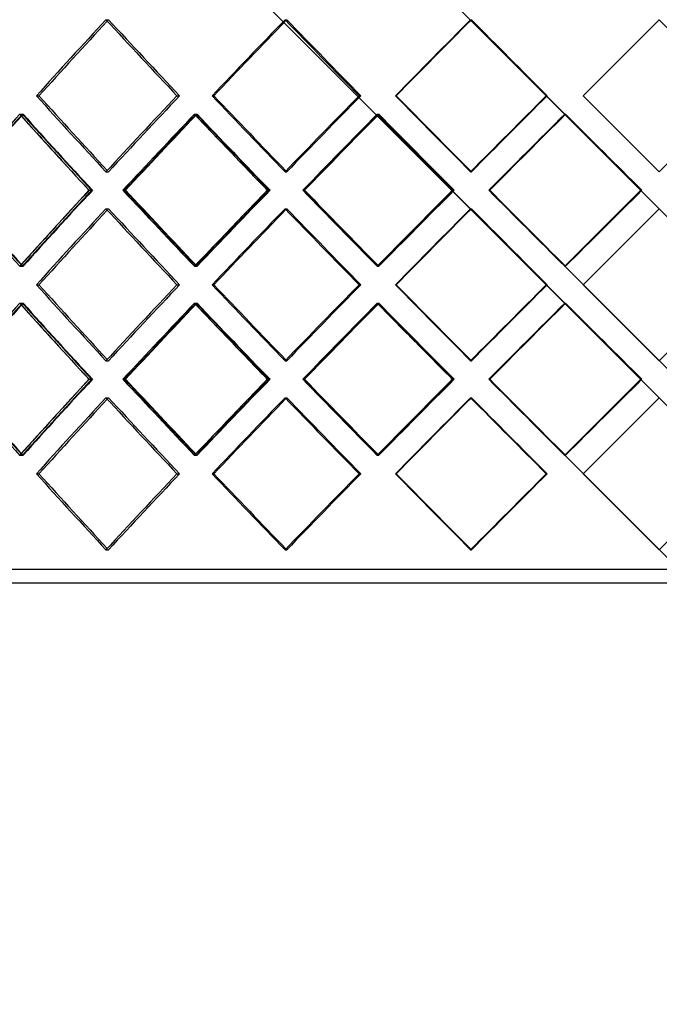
# Model space of a CAD drawing. Header units: millimetres. Extents: x -790 to 790, y -571 to 625.
# Tile 5 of 12: x -238 to 0, y -205 to 161. Entities that reach past the tile are written whole.
import ezdxf

# ---------------------------------------------------------------- set-up
doc = ezdxf.new("R2010")
doc.units = ezdxf.units.MM
doc.layers.add('HIDDEN', color=7, linetype='Continuous')
doc.layers.add('THICK', color=7, linetype='Continuous')

msp = doc.modelspace()

# ---------------------------------------------------------------- linework, layer by layer
at = {"layer": 'HIDDEN'}
for p, q in [((-535, 625.38), (535, -444.62)), ((-535, 555.11), (535, -514.89)), ((-205.69, 160.64), (-204.74, 160.64)), ((-205.69, 160.64), (-204.74, 160.64)), ((-139.12, 160.64), (-138.47, 160.64)), ((-139.12, 160.64), (-138.47, 160.64)), ((-70.16, 160.64), (-69.83, 160.64)), ((-70.16, 160.64), (-69.83, 160.64)), ((0, 160.64), (0, 160.64)), ((-231.53, 132.37), (-230.57, 132.37)), ((-179.28, 132.37), (-178.32, 132.37)), ((-179.28, 132.37), (-178.32, 132.37)), ((-166.24, 132.37), (-165.59, 132.37)), ((-111.61, 132.37), (-110.96, 132.37)), ((-111.61, 132.37), (-110.96, 132.37)), ((-98.1, 132.37), (-97.77, 132.37)), ((-42.02, 132.37), (-41.7, 132.37)), ((-42.02, 132.37), (-41.7, 132.37)), ((-28.28, 132.37), (-28.28, 132.37)), ((-28.28, 132.37), (-28.28, 132.37)), ((-237.75, 125.51), (-236.5, 125.51)), ((-237.71, 125.51), (-236.75, 125.51)), ((-172.79, 125.51), (-171.83, 125.51)), ((-172.75, 125.51), (-172.11, 125.51)), ((-104.88, 125.51), (-104.23, 125.51)), ((-104.84, 125.51), (-104.51, 125.51)), ((-63.41, 97.23), (-35.13, 125.51)), ((-35.18, 125.51), (-34.85, 125.51)), ((-35.13, 125.51), (-35.13, 125.51)), ((-205.69, 104.09), (-204.74, 104.09)), ((-205.69, 104.09), (-204.74, 104.09)), ((-139.12, 104.09), (-138.47, 104.09)), ((-139.12, 104.09), (-138.47, 104.09)), ((-70.16, 104.09), (-69.83, 104.09)), ((-70.16, 104.09), (-69.83, 104.09)), ((0, 104.09), (0, 104.09)), ((-211.96, 97.23), (-210.7, 97.23)), ((-211.96, 97.23), (-211.05, 97.23)), ((-199.39, 97.23), (-198.74, 97.23)), ((-145.67, 97.23), (-144.71, 97.23)), ((-145.67, 97.23), (-145.08, 97.23)), ((-132.54, 97.23), (-132.21, 97.23)), ((-76.89, 97.23), (-76.24, 97.23)), ((-76.89, 97.23), (-76.62, 97.23)), ((-63.41, 97.23), (535, -501.18)), ((-63.41, 97.23), (-63.41, 97.23)), ((-6.86, 97.23), (-6.86, 97.23)), ((-6.8, 97.23), (-6.47, 97.23)), ((-205.69, 90.38), (-204.74, 90.38)), ((-205.69, 90.38), (-204.74, 90.38)), ((-139.12, 90.38), (-138.47, 90.38)), ((-139.12, 90.38), (-138.47, 90.38)), ((-70.16, 90.38), (-69.83, 90.38)), ((-70.16, 90.38), (-69.83, 90.38)), ((0, 90.38), (0, 90.38)), ((-16.66, 87.42), (-35.13, 68.96)), ((-237.75, 68.96), (-236.5, 68.96)), ((-237.71, 68.96), (-236.75, 68.96)), ((-172.79, 68.96), (-171.83, 68.96)), ((-172.75, 68.96), (-172.11, 68.96)), ((-104.88, 68.96), (-104.23, 68.96)), ((-104.84, 68.96), (-104.51, 68.96)), ((-35.18, 68.96), (-34.85, 68.96)), ((-35.13, 68.96), (-35.13, 68.96)), ((-231.53, 62.1), (-230.57, 62.1)), ((-179.28, 62.1), (-178.32, 62.1)), ((-179.28, 62.1), (-178.32, 62.1)), ((-166.24, 62.1), (-165.59, 62.1)), ((-111.61, 62.1), (-110.96, 62.1)), ((-111.61, 62.1), (-110.96, 62.1)), ((-98.1, 62.1), (-97.77, 62.1)), ((-42.02, 62.1), (-41.7, 62.1)), ((-42.02, 62.1), (-41.7, 62.1)), ((-28.28, 62.1), (-28.28, 62.1)), ((-28.28, 62.1), (-28.28, 62.1)), ((-237.75, 55.24), (-236.5, 55.24)), ((-237.71, 55.24), (-236.75, 55.24)), ((-172.79, 55.24), (-171.83, 55.24)), ((-172.75, 55.24), (-172.11, 55.24)), ((-104.88, 55.24), (-104.23, 55.24)), ((-104.84, 55.24), (-104.51, 55.24)), ((-63.41, 26.97), (-35.13, 55.24)), ((-35.18, 55.24), (-34.85, 55.24)), ((-35.13, 55.24), (-35.13, 55.24)), ((-205.69, 33.82), (-204.74, 33.82)), ((-205.69, 33.82), (-204.74, 33.82)), ((-139.12, 33.82), (-138.47, 33.82)), ((-139.12, 33.82), (-138.47, 33.82)), ((-70.16, 33.82), (-69.83, 33.82)), ((-70.16, 33.82), (-69.83, 33.82)), ((0, 33.82), (0, 33.82)), ((-211.96, 26.97), (-210.7, 26.97)), ((-211.96, 26.97), (-211.05, 26.97)), ((-199.39, 26.97), (-198.74, 26.97)), ((-145.67, 26.97), (-144.71, 26.97)), ((-145.67, 26.97), (-145.08, 26.97)), ((-132.54, 26.97), (-132.21, 26.97)), ((-76.89, 26.97), (-76.24, 26.97)), ((-76.89, 26.97), (-76.62, 26.97)), ((-63.41, 26.97), (535, -571.44)), ((-63.41, 26.97), (-63.41, 26.97)), ((-6.86, 26.97), (-6.86, 26.97)), ((-6.8, 26.97), (-6.47, 26.97)), ((-205.69, 20.11), (-204.74, 20.11)), ((-205.69, 20.11), (-204.74, 20.11)), ((-139.12, 20.11), (-138.47, 20.11)), ((-139.12, 20.11), (-138.47, 20.11)), ((-70.16, 20.11), (-69.83, 20.11)), ((-70.16, 20.11), (-69.83, 20.11)), ((0, 20.11), (0, 20.11)), ((-16.66, 17.16), (-35.13, -1.31)), ((-237.75, -1.31), (-236.5, -1.31)), ((-237.71, -1.31), (-236.75, -1.31)), ((-172.79, -1.31), (-171.83, -1.31)), ((-172.75, -1.31), (-172.11, -1.31)), ((-104.88, -1.31), (-104.23, -1.31)), ((-104.84, -1.31), (-104.51, -1.31)), ((-35.18, -1.31), (-34.85, -1.31)), ((-35.13, -1.31), (-35.13, -1.31)), ((-231.53, -8.17), (-230.57, -8.17)), ((-179.28, -8.17), (-178.32, -8.17)), ((-179.28, -8.17), (-178.32, -8.17)), ((-166.24, -8.17), (-165.59, -8.17)), ((-111.61, -8.17), (-110.96, -8.17)), ((-111.61, -8.17), (-110.96, -8.17)), ((-98.1, -8.17), (-97.77, -8.17)), ((-42.02, -8.17), (-41.7, -8.17)), ((-42.02, -8.17), (-41.7, -8.17)), ((-28.28, -8.17), (-28.28, -8.17)), ((-28.28, -8.17), (-28.28, -8.17)), ((-205.69, -36.44), (-204.74, -36.44)), ((-205.69, -36.44), (-204.74, -36.44)), ((-139.12, -36.44), (-138.47, -36.44)), ((-139.12, -36.44), (-138.47, -36.44)), ((-70.16, -36.44), (-69.83, -36.44)), ((-70.16, -36.44), (-69.83, -36.44)), ((0, -36.44), (0, -36.44)), ((535, -43.8), (-535, -43.8))]:
    msp.add_line(p, q, dxfattribs=at)
for centre, major_axis, ratio, start_param, end_param in [((0, 160.64), (-527.17, -527.17), 0.198912, -1.374447, -1.321812), ((0, 160.64), (-524.72, 524.72), 0.198912, 1.374447, 1.427327), ((0, 160.64), (-524.72, 524.72), 0.198912, 1.374447, 1.427327), ((0, 160.64), (-532.9, -532.9), 0.131652, -1.439897, -1.387262), ((0, 160.64), (-530.42, 530.42), 0.131652, 1.439897, 1.492777), ((0, 160.64), (-530.42, 530.42), 0.131652, 1.439897, 1.492777), ((0, 160.64), (-536.35, -536.35), 0.065543, -1.505346, -1.452712), ((0, 160.64), (-533.85, 533.85), 0.065543, 1.505346, 1.558227), ((0, 160.64), (-533.85, 533.85), 0.065543, 1.505346, 1.558227), ((0, 104.09), (-527.17, 527.17), 0.198912, 1.321812, 1.374447), ((0, 104.09), (-524.72, -524.72), 0.198912, -1.427327, -1.374447), ((0, 104.09), (-524.72, -524.72), 0.198912, -1.427327, -1.374447), ((0, 104.09), (-532.9, 532.9), 0.131652, 1.387262, 1.439897), ((0, 104.09), (-530.42, -530.42), 0.131652, -1.492777, -1.439897), ((0, 104.09), (-530.42, -530.42), 0.131652, -1.492777, -1.439897), ((0, 104.09), (-536.35, 536.35), 0.065543, 1.452712, 1.505346), ((0, 104.09), (-533.85, -533.85), 0.065543, -1.558227, -1.505346), ((0, 104.09), (-533.85, -533.85), 0.065543, -1.558227, -1.505346), ((0, 160.64), (-527.17, -527.17), 0.198912, -1.309036, -1.256197), ((0, 160.64), (-524.72, -524.72), 0.198912, -1.30873, -1.255642), ((0, 90.38), (-527.17, 527.17), 0.198912, 1.309036, 1.343439), ((0, 90.38), (-516.77, -516.77), 0.267949, -1.374714, -1.373409), ((0, 90.38), (-524.72, 524.72), 0.198912, 1.30873, 1.361633), ((0, 160.64), (-516.77, 516.77), 0.267949, 1.374714, 1.427802), ((0, 160.64), (-532.9, -532.9), 0.131652, -1.374486, -1.321647), ((0, 160.64), (-530.42, -530.42), 0.131652, -1.37418, -1.321091), ((0, 90.38), (-532.9, 532.9), 0.131652, 1.374486, 1.408889), ((0, 90.38), (-530.42, 530.42), 0.131652, 1.37418, 1.427083), ((0, 160.64), (-524.72, 524.72), 0.198912, 1.440164, 1.493252), ((0, 160.64), (-536.35, -536.35), 0.065543, -1.439936, -1.387097), ((0, 160.64), (-533.85, -533.85), 0.065543, -1.439629, -1.386541), ((0, 90.38), (-536.35, 536.35), 0.065543, 1.439936, 1.474339), ((0, 90.38), (-533.85, 533.85), 0.065543, 1.439629, 1.492532), ((0, 160.64), (-530.42, 530.42), 0.131652, 1.505614, 1.558702), ((0, 160.64), (-533.85, 533.85), 0.065543, 1.571064, 1.624152), ((0, 33.82), (-527.17, 527.17), 0.198912, 1.256197, 1.309036), ((0, 33.82), (-524.72, 524.72), 0.198912, 1.255642, 1.30873), ((0, 104.09), (-524.72, -524.72), 0.198912, -1.361633, -1.30873), ((0, 33.82), (-516.77, -516.77), 0.267949, -1.427802, -1.374714), ((0, 33.82), (-532.9, 532.9), 0.131652, 1.321647, 1.374486), ((0, 33.82), (-530.42, 530.42), 0.131652, 1.321091, 1.37418), ((0, 104.09), (-530.42, -530.42), 0.131652, -1.427083, -1.37418), ((0, 33.82), (-524.72, -524.72), 0.198912, -1.493252, -1.440164), ((0, 33.82), (-536.35, 536.35), 0.065543, 1.387097, 1.439936), ((0, 33.82), (-533.85, 533.85), 0.065543, 1.386541, 1.439629), ((0, 104.09), (-533.85, -533.85), 0.065543, -1.492532, -1.439629), ((0, 33.82), (-530.42, -530.42), 0.131652, -1.558702, -1.505614), ((0, 33.82), (-533.85, -533.85), 0.065543, -1.624152, -1.571064), ((0, 90.38), (-527.17, -527.17), 0.198912, -1.374447, -1.321812), ((0, 90.38), (-524.72, 524.72), 0.198912, 1.374447, 1.427327), ((0, 90.38), (-524.72, 524.72), 0.198912, 1.374447, 1.427327), ((0, 90.38), (-532.9, -532.9), 0.131652, -1.439897, -1.387262), ((0, 90.38), (-530.42, 530.42), 0.131652, 1.439897, 1.492777), ((0, 90.38), (-530.42, 530.42), 0.131652, 1.439897, 1.492777), ((0, 90.38), (-536.35, -536.35), 0.065543, -1.505346, -1.452712), ((0, 90.38), (-533.85, 533.85), 0.065543, 1.505346, 1.558227), ((0, 90.38), (-533.85, 533.85), 0.065543, 1.505346, 1.558227), ((0, 104.09), (-527.17, -527.17), 0.198912, -1.343439, -1.309036), ((0, 104.09), (-532.9, -532.9), 0.131652, -1.408889, -1.374486), ((0, 104.09), (-536.35, -536.35), 0.065543, -1.474339, -1.439936), ((0, 104.09), (-516.77, 516.77), 0.267949, 1.373409, 1.374714), ((0, 33.82), (-527.17, 527.17), 0.198912, 1.321812, 1.374447), ((0, 33.82), (-524.72, -524.72), 0.198912, -1.427327, -1.374447), ((0, 33.82), (-524.72, -524.72), 0.198912, -1.427327, -1.374447), ((0, 33.82), (-532.9, 532.9), 0.131652, 1.387262, 1.439897), ((0, 33.82), (-530.42, -530.42), 0.131652, -1.492777, -1.439897), ((0, 33.82), (-530.42, -530.42), 0.131652, -1.492777, -1.439897), ((0, 33.82), (-536.35, 536.35), 0.065543, 1.452712, 1.505346), ((0, 33.82), (-533.85, -533.85), 0.065543, -1.558227, -1.505346), ((0, 33.82), (-533.85, -533.85), 0.065543, -1.558227, -1.505346), ((0, 90.38), (-527.17, -527.17), 0.198912, -1.309036, -1.256197), ((0, 90.38), (-524.72, -524.72), 0.198912, -1.30873, -1.255642), ((0, 20.11), (-527.17, 527.17), 0.198912, 1.309036, 1.343439), ((0, 20.11), (-516.77, -516.77), 0.267949, -1.374714, -1.373409), ((0, 20.11), (-524.72, 524.72), 0.198912, 1.30873, 1.361633), ((0, 90.38), (-516.77, 516.77), 0.267949, 1.374714, 1.427802), ((0, 90.38), (-532.9, -532.9), 0.131652, -1.374486, -1.321647), ((0, 90.38), (-530.42, -530.42), 0.131652, -1.37418, -1.321091), ((0, 20.11), (-532.9, 532.9), 0.131652, 1.374486, 1.408889), ((0, 20.11), (-530.42, 530.42), 0.131652, 1.37418, 1.427083), ((0, 90.38), (-524.72, 524.72), 0.198912, 1.440164, 1.493252), ((0, 90.38), (-536.35, -536.35), 0.065543, -1.439936, -1.387097), ((0, 90.38), (-533.85, -533.85), 0.065543, -1.439629, -1.386541), ((0, 20.11), (-536.35, 536.35), 0.065543, 1.439936, 1.474339), ((0, 20.11), (-533.85, 533.85), 0.065543, 1.439629, 1.492532), ((0, 90.38), (-530.42, 530.42), 0.131652, 1.505614, 1.558702), ((0, 90.38), (-533.85, 533.85), 0.065543, 1.571064, 1.624152), ((0, -36.44), (-527.17, 527.17), 0.198912, 1.256197, 1.309036), ((0, -36.44), (-524.72, 524.72), 0.198912, 1.255642, 1.30873), ((0, 33.82), (-524.72, -524.72), 0.198912, -1.361633, -1.30873), ((0, -36.44), (-516.77, -516.77), 0.267949, -1.427802, -1.374714), ((0, -36.44), (-532.9, 532.9), 0.131652, 1.321647, 1.374486), ((0, -36.44), (-530.42, 530.42), 0.131652, 1.321091, 1.37418), ((0, 33.82), (-530.42, -530.42), 0.131652, -1.427083, -1.37418), ((0, -36.44), (-524.72, -524.72), 0.198912, -1.493252, -1.440164), ((0, -36.44), (-536.35, 536.35), 0.065543, 1.387097, 1.439936), ((0, -36.44), (-533.85, 533.85), 0.065543, 1.386541, 1.439629), ((0, 33.82), (-533.85, -533.85), 0.065543, -1.492532, -1.439629), ((0, -36.44), (-530.42, -530.42), 0.131652, -1.558702, -1.505614), ((0, -36.44), (-533.85, -533.85), 0.065543, -1.624152, -1.571064), ((0, 20.11), (-527.17, -527.17), 0.198912, -1.374447, -1.321812), ((0, 20.11), (-524.72, 524.72), 0.198912, 1.374447, 1.427327), ((0, 20.11), (-524.72, 524.72), 0.198912, 1.374447, 1.427327), ((0, 20.11), (-532.9, -532.9), 0.131652, -1.439897, -1.387262), ((0, 20.11), (-530.42, 530.42), 0.131652, 1.439897, 1.492777), ((0, 20.11), (-530.42, 530.42), 0.131652, 1.439897, 1.492777), ((0, 20.11), (-536.35, -536.35), 0.065543, -1.505346, -1.452712), ((0, 20.11), (-533.85, 533.85), 0.065543, 1.505346, 1.558227), ((0, 20.11), (-533.85, 533.85), 0.065543, 1.505346, 1.558227), ((0, 33.82), (-527.17, -527.17), 0.198912, -1.343439, -1.309036), ((0, 33.82), (-532.9, -532.9), 0.131652, -1.408889, -1.374486), ((0, 33.82), (-536.35, -536.35), 0.065543, -1.474339, -1.439936), ((0, 33.82), (-516.77, 516.77), 0.267949, 1.373409, 1.374714), ((0, -36.44), (-527.17, 527.17), 0.198912, 1.321812, 1.374447), ((0, -36.44), (-524.72, -524.72), 0.198912, -1.427327, -1.374447), ((0, -36.44), (-524.72, -524.72), 0.198912, -1.427327, -1.374447), ((0, -36.44), (-532.9, 532.9), 0.131652, 1.387262, 1.439897), ((0, -36.44), (-530.42, -530.42), 0.131652, -1.492777, -1.439897), ((0, -36.44), (-530.42, -530.42), 0.131652, -1.492777, -1.439897), ((0, -36.44), (-536.35, 536.35), 0.065543, 1.452712, 1.505346), ((0, -36.44), (-533.85, -533.85), 0.065543, -1.558227, -1.505346), ((0, -36.44), (-533.85, -533.85), 0.065543, -1.558227, -1.505346)]:
    msp.add_ellipse(centre, major_axis=major_axis, ratio=ratio, start_param=start_param, end_param=end_param, dxfattribs=at)
at = {"layer": 'THICK'}
for p, q in [((-535, 625.38), (-6.86, 97.23)), ((-535, 555.11), (-6.86, 26.97)), ((-28.28, 132.37), (0, 160.64)), ((0, 160.64), (537.5, -376.86)), ((-231.53, 132.37), (-230.57, 132.37)), ((-166.24, 132.37), (-165.59, 132.37)), ((-98.1, 132.37), (-97.77, 132.37)), ((0, 104.09), (-28.28, 132.37)), ((28.28, 132.37), (0, 104.09)), ((-212.01, 97.23), (-211.96, 97.23)), ((-199.34, 97.23), (-198.39, 97.23)), ((-145.73, 97.23), (-145.67, 97.23)), ((-132.48, 97.23), (-131.84, 97.23)), ((-76.95, 97.23), (-76.89, 97.23)), ((-63.36, 97.23), (-63.03, 97.23)), ((-6.86, 97.23), (-16.66, 87.42)), ((-28.28, 62.1), (0, 90.38)), ((0, 90.38), (28.28, 62.1)), ((-231.53, 62.1), (-230.57, 62.1)), ((-166.24, 62.1), (-165.59, 62.1)), ((-98.1, 62.1), (-97.77, 62.1)), ((0, 33.82), (-28.28, 62.1)), ((28.28, 62.1), (0, 33.82)), ((-212.01, 26.97), (-211.96, 26.97)), ((-199.34, 26.97), (-198.39, 26.97)), ((-145.73, 26.97), (-145.67, 26.97)), ((-132.48, 26.97), (-131.84, 26.97)), ((-76.95, 26.97), (-76.89, 26.97)), ((-63.36, 26.97), (-63.03, 26.97)), ((-6.86, 26.97), (-16.66, 17.16)), ((-28.28, -8.17), (0, 20.11)), ((0, 20.11), (28.28, -8.17)), ((-231.53, -8.17), (-230.57, -8.17)), ((-166.24, -8.17), (-165.59, -8.17)), ((-98.1, -8.17), (-97.77, -8.17)), ((0, -36.44), (-28.28, -8.17)), ((28.28, -8.17), (0, -36.44)), ((537.5, -48.8), (-537.5, -48.8))]:
    msp.add_line(p, q, dxfattribs=at)
for centre, major_axis, ratio, start_param, end_param in [((0, 160.64), (-527.17, -527.17), 0.198912, -1.374447, -1.321812), ((0, 160.64), (-524.72, -524.72), 0.198912, -1.373479, -1.321566), ((0, 160.64), (-527.17, 527.17), 0.198912, 1.374447, 1.427081), ((0, 160.64), (-532.9, -532.9), 0.131652, -1.439897, -1.387262), ((0, 160.64), (-530.42, -530.42), 0.131652, -1.439271, -1.387016), ((0, 160.64), (-532.9, 532.9), 0.131652, 1.439897, 1.492531), ((0, 160.64), (-536.35, -536.35), 0.065543, -1.505346, -1.452712), ((0, 160.64), (-533.85, -533.85), 0.065543, -1.505039, -1.452466), ((0, 160.64), (-536.35, 536.35), 0.065543, 1.505346, 1.557981), ((0, 104.09), (-527.17, 527.17), 0.198912, 1.321812, 1.374447), ((0, 104.09), (-524.72, 524.72), 0.198912, 1.321566, 1.373479), ((0, 104.09), (-527.17, -527.17), 0.198912, -1.427081, -1.374447), ((0, 104.09), (-532.9, 532.9), 0.131652, 1.387262, 1.439897), ((0, 104.09), (-530.42, 530.42), 0.131652, 1.387016, 1.439271), ((0, 104.09), (-532.9, -532.9), 0.131652, -1.492531, -1.439897), ((0, 104.09), (-536.35, 536.35), 0.065543, 1.452712, 1.505346), ((0, 104.09), (-533.85, 533.85), 0.065543, 1.452466, 1.505039), ((0, 104.09), (-536.35, -536.35), 0.065543, -1.557981, -1.505346), ((0, 90.38), (-519.19, -519.19), 0.267949, -1.374408, -1.321751), ((0, 90.38), (-516.77, -516.77), 0.267949, -1.373409, -1.321811), ((0, 160.64), (-519.19, 519.19), 0.267949, 1.374408, 1.427247), ((0, 90.38), (-527.17, -527.17), 0.198912, -1.439858, -1.387201), ((0, 90.38), (-524.72, -524.72), 0.198912, -1.439218, -1.387261), ((0, 160.64), (-527.17, 527.17), 0.198912, 1.439858, 1.492697), ((0, 90.38), (-532.9, -532.9), 0.131652, -1.505308, -1.452651), ((0, 90.38), (-530.42, -530.42), 0.131652, -1.504995, -1.452711), ((0, 160.64), (-532.9, 532.9), 0.131652, 1.505308, 1.558147), ((0, 90.38), (-536.35, -536.35), 0.065543, -1.570757, -1.518101), ((0, 90.38), (-533.85, -533.85), 0.065543, -1.570757, -1.518161), ((0, 160.64), (-536.35, 536.35), 0.065543, 1.570757, 1.623596), ((0, 90.38), (-527.17, 527.17), 0.198912, 1.343439, 1.361692), ((0, 90.38), (-532.9, 532.9), 0.131652, 1.408889, 1.427142), ((0, 90.38), (-536.35, 536.35), 0.065543, 1.474339, 1.492592), ((0, 104.09), (-519.19, 519.19), 0.267949, 1.321751, 1.374408), ((0, 104.09), (-516.77, 516.77), 0.267949, 1.321811, 1.373409), ((0, 33.82), (-519.19, -519.19), 0.267949, -1.427247, -1.374408), ((0, 104.09), (-527.17, -527.17), 0.198912, -1.361692, -1.343439), ((0, 104.09), (-527.17, 527.17), 0.198912, 1.387201, 1.439858), ((0, 104.09), (-524.72, 524.72), 0.198912, 1.387261, 1.439218), ((0, 33.82), (-527.17, -527.17), 0.198912, -1.492697, -1.439858), ((0, 104.09), (-532.9, -532.9), 0.131652, -1.427142, -1.408889), ((0, 104.09), (-532.9, 532.9), 0.131652, 1.452651, 1.505308), ((0, 104.09), (-530.42, 530.42), 0.131652, 1.452711, 1.504995), ((0, 33.82), (-532.9, -532.9), 0.131652, -1.558147, -1.505308), ((0, 104.09), (-536.35, -536.35), 0.065543, -1.492592, -1.474339), ((0, 104.09), (-536.35, 536.35), 0.065543, 1.518101, 1.570757), ((0, 104.09), (-533.85, 533.85), 0.065543, 1.518161, 1.570757), ((0, 33.82), (-536.35, -536.35), 0.065543, -1.623596, -1.570757), ((0, 90.38), (-527.17, -527.17), 0.198912, -1.374447, -1.321812), ((0, 90.38), (-524.72, -524.72), 0.198912, -1.373479, -1.321566), ((0, 90.38), (-527.17, 527.17), 0.198912, 1.374447, 1.427081), ((0, 90.38), (-532.9, -532.9), 0.131652, -1.439897, -1.387262), ((0, 90.38), (-530.42, -530.42), 0.131652, -1.439271, -1.387016), ((0, 90.38), (-532.9, 532.9), 0.131652, 1.439897, 1.492531), ((0, 90.38), (-536.35, -536.35), 0.065543, -1.505346, -1.452712), ((0, 90.38), (-533.85, -533.85), 0.065543, -1.505039, -1.452466), ((0, 90.38), (-536.35, 536.35), 0.065543, 1.505346, 1.557981), ((0, 33.82), (-527.17, 527.17), 0.198912, 1.321812, 1.374447), ((0, 33.82), (-524.72, 524.72), 0.198912, 1.321566, 1.373479), ((0, 33.82), (-527.17, -527.17), 0.198912, -1.427081, -1.374447), ((0, 33.82), (-532.9, 532.9), 0.131652, 1.387262, 1.439897), ((0, 33.82), (-530.42, 530.42), 0.131652, 1.387016, 1.439271), ((0, 33.82), (-532.9, -532.9), 0.131652, -1.492531, -1.439897), ((0, 33.82), (-536.35, 536.35), 0.065543, 1.452712, 1.505346), ((0, 33.82), (-533.85, 533.85), 0.065543, 1.452466, 1.505039), ((0, 33.82), (-536.35, -536.35), 0.065543, -1.557981, -1.505346), ((0, 20.11), (-519.19, -519.19), 0.267949, -1.374408, -1.321751), ((0, 90.38), (-519.19, 519.19), 0.267949, 1.374408, 1.427247), ((0, 20.11), (-527.17, -527.17), 0.198912, -1.439858, -1.387201), ((0, 90.38), (-527.17, 527.17), 0.198912, 1.439858, 1.492697), ((0, 20.11), (-532.9, -532.9), 0.131652, -1.505308, -1.452651), ((0, 20.11), (-530.42, -530.42), 0.131652, -1.504995, -1.452711), ((0, 90.38), (-532.9, 532.9), 0.131652, 1.505308, 1.558147), ((0, 20.11), (-536.35, -536.35), 0.065543, -1.570757, -1.518101), ((0, 20.11), (-533.85, -533.85), 0.065543, -1.570757, -1.518161), ((0, 90.38), (-536.35, 536.35), 0.065543, 1.570757, 1.623596), ((0, 20.11), (-516.77, -516.77), 0.267949, -1.373409, -1.321811), ((0, 20.11), (-524.72, -524.72), 0.198912, -1.439218, -1.387261), ((0, 20.11), (-527.17, 527.17), 0.198912, 1.343439, 1.361692), ((0, 20.11), (-532.9, 532.9), 0.131652, 1.408889, 1.427142), ((0, 20.11), (-536.35, 536.35), 0.065543, 1.474339, 1.492592), ((0, 33.82), (-519.19, 519.19), 0.267949, 1.321751, 1.374408), ((0, 33.82), (-516.77, 516.77), 0.267949, 1.321811, 1.373409), ((0, -36.44), (-519.19, -519.19), 0.267949, -1.427247, -1.374408), ((0, 33.82), (-527.17, -527.17), 0.198912, -1.361692, -1.343439), ((0, 33.82), (-527.17, 527.17), 0.198912, 1.387201, 1.439858), ((0, 33.82), (-524.72, 524.72), 0.198912, 1.387261, 1.439218), ((0, -36.44), (-527.17, -527.17), 0.198912, -1.492697, -1.439858), ((0, 33.82), (-532.9, -532.9), 0.131652, -1.427142, -1.408889), ((0, 33.82), (-532.9, 532.9), 0.131652, 1.452651, 1.505308), ((0, 33.82), (-530.42, 530.42), 0.131652, 1.452711, 1.504995), ((0, -36.44), (-532.9, -532.9), 0.131652, -1.558147, -1.505308), ((0, 33.82), (-536.35, -536.35), 0.065543, -1.492592, -1.474339), ((0, 33.82), (-536.35, 536.35), 0.065543, 1.518101, 1.570757), ((0, 33.82), (-533.85, 533.85), 0.065543, 1.518161, 1.570757), ((0, -36.44), (-536.35, -536.35), 0.065543, -1.623596, -1.570757), ((0, 20.11), (-527.17, -527.17), 0.198912, -1.374447, -1.321812), ((0, 20.11), (-524.72, -524.72), 0.198912, -1.373479, -1.321566), ((0, 20.11), (-527.17, 527.17), 0.198912, 1.374447, 1.427081), ((0, 20.11), (-532.9, -532.9), 0.131652, -1.439897, -1.387262), ((0, 20.11), (-530.42, -530.42), 0.131652, -1.439271, -1.387016), ((0, 20.11), (-532.9, 532.9), 0.131652, 1.439897, 1.492531), ((0, 20.11), (-536.35, -536.35), 0.065543, -1.505346, -1.452712), ((0, 20.11), (-533.85, -533.85), 0.065543, -1.505039, -1.452466), ((0, 20.11), (-536.35, 536.35), 0.065543, 1.505346, 1.557981), ((0, -36.44), (-527.17, 527.17), 0.198912, 1.321812, 1.374447), ((0, -36.44), (-524.72, 524.72), 0.198912, 1.321566, 1.373479), ((0, -36.44), (-527.17, -527.17), 0.198912, -1.427081, -1.374447), ((0, -36.44), (-532.9, 532.9), 0.131652, 1.387262, 1.439897), ((0, -36.44), (-530.42, 530.42), 0.131652, 1.387016, 1.439271), ((0, -36.44), (-532.9, -532.9), 0.131652, -1.492531, -1.439897), ((0, -36.44), (-536.35, 536.35), 0.065543, 1.452712, 1.505346), ((0, -36.44), (-533.85, 533.85), 0.065543, 1.452466, 1.505039), ((0, -36.44), (-536.35, -536.35), 0.065543, -1.557981, -1.505346)]:
    msp.add_ellipse(centre, major_axis=major_axis, ratio=ratio, start_param=start_param, end_param=end_param, dxfattribs=at)

doc.saveas('drawing.dxf')
